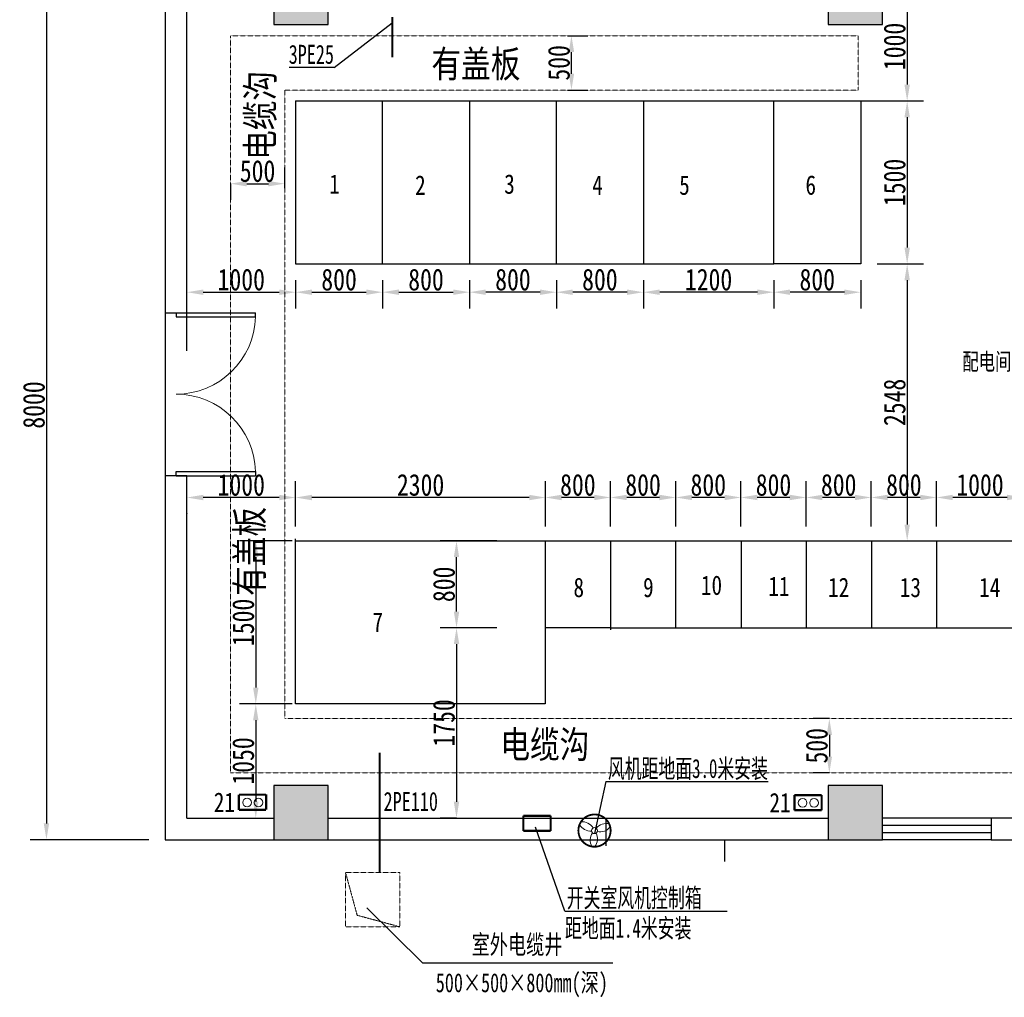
# Model space of a CAD drawing. Header units: millimetres. Extents: x 100388 to 321880, y 78800 to 167332.
# Tile 26 of 29: x 260544 to 269604, y 108443 to 117437. Entities that reach past the tile are written whole.
import ezdxf

# ---------------------------------------------------------------- set-up
doc = ezdxf.new("R2010")
doc.units = ezdxf.units.MM
doc.linetypes.add('DASHED', pattern=[0.75, 0.5, -0.25])
for name, color, linetype in [('COLUMN', 1, 'Continuous'), ('DIM', 3, 'Continuous'), ('DOOR_FIRE', 4, 'Continuous'), ('MID', 7, 'Continuous'), ('PUB_HATCH', 8, 'Continuous'), ('STAIR', 2, 'Continuous'), ('WALL', 7, 'Continuous')]:
    doc.layers.add(name, color=color, linetype=linetype)
for name, color, linetype, lineweight in [('DQ', 3, 'Continuous', 13), ('WZ', 2, 'Continuous', 5), ('轮廓线', 7, 'Continuous', 15)]:
    doc.layers.add(name, color=color, linetype=linetype, lineweight=lineweight)
doc.styles.add('-仿宋_GB2312', font='simfang.ttf', dxfattribs={"width": 0.8})
doc.styles.add('HZXY', font='simfang.ttf')
doc.styles.add('style2', font='simfang.ttf', dxfattribs={"width": 0.9, "height": 20})
doc.styles.add('仿宋', font='simfang.ttf', dxfattribs={"width": 0.8})
doc.dimstyles.new('新标', dxfattribs={"dimscale": 10, "dimtxt": 20, "dimasz": 15, "dimexe": 15, "dimexo": 15, "dimgap": 1.5, "dimtad": 1, "dimdec": 0, "dimtxsty": '-仿宋_GB2312', "dimcen": 2.5, "dimadec": 0, "dimazin": 0, "dimtfac": 1, "dimtdec": 0, "dimtmove": 2, "dimatfit": 3, "dimldrblk": 'NONE', "dimfxl": 0, "dimarcsym": 0})

# ---------------------------------------------------------------- blocks, each defined once
blk = doc.blocks.new('$DorLib2D$00000002')
for p, q in [((-0.5, 0), (-0.5, 0.4875)), ((-0.475, 0.4875), (-0.5, 0.4875)), ((-0.475, 0), (-0.475, 0.4875)), ((0.475, 0), (0.475, 0.4875)), ((0.475, 0.4875), (0.5, 0.4875)), ((0.5, 0), (0.5, 0.4875)), ((-0.5, 0), (-0.475, 0)), ((0.5, 0), (0.475, 0))]:
    blk.add_line(p, q)
at = {"lineweight": 13}
for centre, start, end in [((-0.4875, 0), 0, 88.53072), ((0.4875, 0), 91.46928, 180)]:
    blk.add_arc(centre, 0.4875, start, end, dxfattribs=at)
blk = doc.blocks.new('_FZH')
blk.add_lwpolyline([(-0.5, -0.5), (0.5, -0.5), (0.5, 0.5), (-0.5, 0.5)], close=True)
at = {"layer": 'PUB_HATCH'}
blk.add_solid([(-0.5, -0.5), (0.5, -0.5), (-0.5, 0.5), (0.5, 0.5)], dxfattribs=at)
blk = doc.blocks.new('*D56')
at = {"color": 0, "lineweight": -2, "transparency": 16777216}
for p, q in [((265583.5, 117290), (265770.9, 117290)), ((265620.9, 116940), (265620.9, 117140)), ((265583.5, 116790), (265770.9, 116790))]:
    blk.add_line(p, q, dxfattribs=at)
at = {"color": 0, "transparency": 16777216}
for points in [[(265595.9, 117140), (265645.9, 117140), (265620.9, 117290)], [(265595.9, 116940), (265645.9, 116940), (265620.9, 116790)]]:
    blk.add_solid(points, dxfattribs=at)
at = {"layer": 'Defpoints', "color": 0, "transparency": 16777216}
for p in [(265433.5, 117290), (265620.9, 117290), (265433.5, 116790)]:
    blk.add_point(p, dxfattribs=at)
at = {"color": 0, "transparency": 16777216, "insert": (265505.9, 117040), "char_height": 200, "attachment_point": 5, "rotation": 90, "style": '-仿宋_GB2312'}
blk.add_mtext('500', dxfattribs=at)
blk = doc.blocks.new('_None')
blk = doc.blocks.new('*D57')
at = {"color": 0, "lineweight": -2, "transparency": 16777216}
for p, q in [((263082.5, 112774.6), (263082.5, 113191.1)), ((265382.5, 112774.6), (265382.5, 113191.1)), ((265232.5, 113041.1), (263232.5, 113041.1))]:
    blk.add_line(p, q, dxfattribs=at)
at = {"color": 0, "transparency": 16777216}
for points in [[(263232.5, 113066.1), (263232.5, 113016.1), (263082.5, 113041.1)], [(265232.5, 113066.1), (265232.5, 113016.1), (265382.5, 113041.1)]]:
    blk.add_solid(points, dxfattribs=at)
at = {"layer": 'Defpoints', "color": 0, "transparency": 16777216}
for p in [(263082.5, 113041.1), (263082.5, 112624.6), (265382.5, 112624.6)]:
    blk.add_point(p, dxfattribs=at)
at = {"color": 0, "transparency": 16777216, "insert": (264232.5, 113156.1), "char_height": 200, "attachment_point": 5, "style": '-仿宋_GB2312'}
blk.add_mtext('2300', dxfattribs=at)
blk = doc.blocks.new('*D60')
at = {"color": 0, "lineweight": -2, "transparency": 16777216}
for p, q in [((263050.2, 112642.3), (262566.2, 112642.3)), ((262716.2, 112492.3), (262716.2, 111292.3)), ((263050.2, 111142.3), (262566.2, 111142.3))]:
    blk.add_line(p, q, dxfattribs=at)
at = {"color": 0, "transparency": 16777216}
for points in [[(262691.2, 112492.3), (262741.2, 112492.3), (262716.2, 112642.3)], [(262691.2, 111292.3), (262741.2, 111292.3), (262716.2, 111142.3)]]:
    blk.add_solid(points, dxfattribs=at)
at = {"layer": 'Defpoints', "color": 0, "transparency": 16777216}
for p in [(263200.2, 112642.3), (262716.2, 111142.3), (263200.2, 111142.3)]:
    blk.add_point(p, dxfattribs=at)
at = {"color": 0, "transparency": 16777216, "insert": (262601.2, 111892.3), "char_height": 200, "attachment_point": 5, "rotation": 90, "style": '-仿宋_GB2312'}
blk.add_mtext('1500', dxfattribs=at)
blk = doc.blocks.new('*D61')
at = {"color": 0, "lineweight": -2, "transparency": 16777216}
for p, q in [((264932.8, 112642.3), (264413.1, 112642.3)), ((264563.1, 111992.3), (264563.1, 112492.3)), ((264932.8, 111842.3), (264413.1, 111842.3))]:
    blk.add_line(p, q, dxfattribs=at)
at = {"color": 0, "transparency": 16777216}
for points in [[(264538.1, 112492.3), (264588.1, 112492.3), (264563.1, 112642.3)], [(264538.1, 111992.3), (264588.1, 111992.3), (264563.1, 111842.3)]]:
    blk.add_solid(points, dxfattribs=at)
at = {"layer": 'Defpoints', "color": 0, "transparency": 16777216}
for p in [(264563.1, 112642.3), (265082.8, 112642.3), (265082.8, 111842.3)]:
    blk.add_point(p, dxfattribs=at)
at = {"color": 0, "transparency": 16777216, "insert": (264448.1, 112242.3), "char_height": 200, "attachment_point": 5, "rotation": 90, "style": '-仿宋_GB2312'}
blk.add_mtext('800', dxfattribs=at)
blk = doc.blocks.new('*D62')
at = {"color": 0, "lineweight": -2, "transparency": 16777216}
for p, q in [((262716.2, 110992.3), (262716.2, 110242.3)), ((262866.2, 110092.3), (262866.2, 110092.3))]:
    blk.add_line(p, q, dxfattribs=at)
at = {"color": 0, "transparency": 16777216}
for points in [[(262691.2, 110992.3), (262741.2, 110992.3), (262716.2, 111142.3)], [(262691.2, 110242.3), (262741.2, 110242.3), (262716.2, 110092.3)]]:
    blk.add_solid(points, dxfattribs=at)
at = {"layer": 'Defpoints', "color": 0, "transparency": 16777216}
for p in [(262716.2, 111142.3), (262716.2, 110092.3), (262716.2, 110092.3)]:
    blk.add_point(p, dxfattribs=at)
at = {"color": 0, "transparency": 16777216, "insert": (262601.2, 110617.3), "char_height": 200, "attachment_point": 5, "rotation": 90, "style": '-仿宋_GB2312'}
blk.add_mtext('1050', dxfattribs=at)
blk = doc.blocks.new('*D64')
at = {"color": 0, "lineweight": -2, "transparency": 16777216}
for p, q in [((264563.1, 111842.3), (264413.1, 111842.3)), ((264563.1, 111692.3), (264563.1, 110242.3)), ((264563.1, 110092.3), (264413.1, 110092.3))]:
    blk.add_line(p, q, dxfattribs=at)
at = {"color": 0, "transparency": 16777216}
for points in [[(264538.1, 111692.3), (264588.1, 111692.3), (264563.1, 111842.3)], [(264538.1, 110242.3), (264588.1, 110242.3), (264563.1, 110092.3)]]:
    blk.add_solid(points, dxfattribs=at)
at = {"layer": 'Defpoints', "color": 0, "transparency": 16777216}
for p in [(264563.1, 111842.3), (264563.1, 110092.3), (264563.1, 110092.3)]:
    blk.add_point(p, dxfattribs=at)
at = {"color": 0, "transparency": 16777216, "insert": (264448.1, 110967.3), "char_height": 200, "attachment_point": 5, "rotation": 90, "style": '-仿宋_GB2312'}
blk.add_mtext('1750', dxfattribs=at)
blk = doc.blocks.new('*D65')
at = {"color": 0, "lineweight": -2, "transparency": 16777216}
for p, q in [((262932.5, 113041.1), (262232.6, 113041.1)), ((262082.6, 112893), (262082.6, 112891.1))]:
    blk.add_line(p, q, dxfattribs=at)
at = {"color": 0, "transparency": 16777216}
for points in [[(262232.6, 113066.1), (262232.6, 113016.1), (262082.6, 113041.1)], [(262932.5, 113066.1), (262932.5, 113016.1), (263082.5, 113041.1)]]:
    blk.add_solid(points, dxfattribs=at)
at = {"layer": 'Defpoints', "color": 0, "transparency": 16777216}
for p in [(262082.6, 113043), (262082.6, 113041.1), (263082.5, 113041.1)]:
    blk.add_point(p, dxfattribs=at)
at = {"color": 0, "transparency": 16777216, "insert": (262582.6, 113156.1), "char_height": 200, "attachment_point": 5, "style": '-仿宋_GB2312'}
blk.add_mtext('1000', dxfattribs=at)
blk = doc.blocks.new('*D66')
at = {"color": 0, "lineweight": -2, "transparency": 16777216}
for p, q in [((267993.8, 111006.9), (267843.8, 111006.9)), ((267993.8, 110856.9), (267993.8, 110656.9)), ((267993.8, 110506.9), (267843.8, 110506.9))]:
    blk.add_line(p, q, dxfattribs=at)
at = {"color": 0, "transparency": 16777216}
for points in [[(267968.8, 110856.9), (268018.8, 110856.9), (267993.8, 111006.9)], [(267968.8, 110656.9), (268018.8, 110656.9), (267993.8, 110506.9)]]:
    blk.add_solid(points, dxfattribs=at)
at = {"layer": 'Defpoints', "color": 0, "transparency": 16777216}
for p in [(268107.6, 111006.9), (267993.8, 110506.9), (268107.6, 110506.9, 0)]:
    blk.add_point(p, dxfattribs=at)
at = {"color": 0, "transparency": 16777216, "insert": (267878.8, 110756.9), "char_height": 200, "attachment_point": 5, "rotation": 90, "style": '-仿宋_GB2312'}
blk.add_mtext('500', dxfattribs=at)
blk = doc.blocks.new('*D67')
at = {"color": 0, "lineweight": -2, "transparency": 16777216}
for p, q in [((262982.5, 115888.6), (262982.5, 116078.6)), ((262482.5, 115928.6), (262482.5, 115778.6)), ((262632.5, 115928.6), (262832.5, 115928.6))]:
    blk.add_line(p, q, dxfattribs=at)
at = {"color": 0, "transparency": 16777216}
for points in [[(262632.5, 115953.6), (262632.5, 115903.6), (262482.5, 115928.6)], [(262832.5, 115953.6), (262832.5, 115903.6), (262982.5, 115928.6)]]:
    blk.add_solid(points, dxfattribs=at)
at = {"layer": 'Defpoints', "color": 0, "transparency": 16777216}
for p in [(262482.5, 115963.2, 3.9), (262982.5, 115928.6), (262982.5, 115738.6)]:
    blk.add_point(p, dxfattribs=at)
at = {"color": 0, "transparency": 16777216, "insert": (262732.5, 116043.6), "char_height": 200, "attachment_point": 5, "style": '-仿宋_GB2312'}
blk.add_mtext('500', dxfattribs=at)
blk = doc.blocks.new('*D68')
at = {"color": 0, "lineweight": -2, "transparency": 16777216}
for p, q in [((261732.6, 117892.4), (260640, 117892.4)), ((260790, 117742.4), (260790, 110042.3)), ((261732.6, 109892.3), (260640, 109892.3))]:
    blk.add_line(p, q, dxfattribs=at)
at = {"color": 0, "transparency": 16777216}
for points in [[(260765, 117742.4), (260815, 117742.4), (260790, 117892.4)], [(260765, 110042.3), (260815, 110042.3), (260790, 109892.3)]]:
    blk.add_solid(points, dxfattribs=at)
at = {"layer": 'Defpoints', "color": 0, "transparency": 16777216}
for p in [(261882.6, 117892.4), (260790, 109892.3), (261882.6, 109892.3)]:
    blk.add_point(p, dxfattribs=at)
at = {"color": 0, "transparency": 16777216, "insert": (260675, 113892.3), "char_height": 200, "attachment_point": 5, "rotation": 90, "style": '-仿宋_GB2312'}
blk.add_mtext('8000', dxfattribs=at)
blk = doc.blocks.new('*D75')
at = {"color": 0, "lineweight": -2, "transparency": 16777216}
for p, q in [((263082.5, 115040), (263082.5, 114780)), ((263882.5, 115040), (263882.5, 114780)), ((263232.5, 114930), (263732.5, 114930))]:
    blk.add_line(p, q, dxfattribs=at)
at = {"color": 0, "transparency": 16777216}
for points in [[(263232.5, 114955), (263232.5, 114905), (263082.5, 114930)], [(263732.5, 114955), (263732.5, 114905), (263882.5, 114930)]]:
    blk.add_solid(points, dxfattribs=at)
at = {"layer": 'Defpoints', "color": 0, "transparency": 16777216}
for p in [(263082.5, 115190), (263882.5, 115190), (263882.5, 114930)]:
    blk.add_point(p, dxfattribs=at)
at = {"color": 0, "transparency": 16777216, "insert": (263482.5, 115045), "char_height": 200, "attachment_point": 5, "style": '-仿宋_GB2312'}
blk.add_mtext('800', dxfattribs=at)
blk = doc.blocks.new('*D76')
at = {"color": 0, "lineweight": -2, "transparency": 16777216}
for p, q in [((263882.5, 115040), (263882.5, 114780)), ((264682.5, 115040), (264682.5, 114780)), ((264032.5, 114930), (264532.5, 114930))]:
    blk.add_line(p, q, dxfattribs=at)
at = {"color": 0, "transparency": 16777216}
for points in [[(264032.5, 114955), (264032.5, 114905), (263882.5, 114930)], [(264532.5, 114955), (264532.5, 114905), (264682.5, 114930)]]:
    blk.add_solid(points, dxfattribs=at)
at = {"layer": 'Defpoints', "color": 0, "transparency": 16777216}
for p in [(263882.5, 115190), (264682.5, 115190), (264682.5, 114930)]:
    blk.add_point(p, dxfattribs=at)
at = {"color": 0, "transparency": 16777216, "insert": (264282.5, 115045), "char_height": 200, "attachment_point": 5, "style": '-仿宋_GB2312'}
blk.add_mtext('800', dxfattribs=at)
blk = doc.blocks.new('*D77')
at = {"color": 0, "lineweight": -2, "transparency": 16777216}
for p, q in [((264682.5, 115040), (264682.5, 114780)), ((265482.5, 115040), (265482.5, 114780)), ((265332.5, 114930), (264832.5, 114930))]:
    blk.add_line(p, q, dxfattribs=at)
at = {"color": 0, "transparency": 16777216}
for points in [[(264832.5, 114955), (264832.5, 114905), (264682.5, 114930)], [(265332.5, 114955), (265332.5, 114905), (265482.5, 114930)]]:
    blk.add_solid(points, dxfattribs=at)
at = {"layer": 'Defpoints', "color": 0, "transparency": 16777216}
for p in [(264682.5, 115190), (265482.5, 115190), (264682.5, 114930)]:
    blk.add_point(p, dxfattribs=at)
at = {"color": 0, "transparency": 16777216, "insert": (265082.5, 115045), "char_height": 200, "attachment_point": 5, "style": '-仿宋_GB2312'}
blk.add_mtext('800', dxfattribs=at)
blk = doc.blocks.new('*D78')
at = {"color": 0, "lineweight": -2, "transparency": 16777216}
for p, q in [((265482.5, 115040), (265482.5, 114780)), ((266282.5, 115040), (266282.5, 114780)), ((266132.5, 114930), (265632.5, 114930))]:
    blk.add_line(p, q, dxfattribs=at)
at = {"color": 0, "transparency": 16777216}
for points in [[(265632.5, 114955), (265632.5, 114905), (265482.5, 114930)], [(266132.5, 114955), (266132.5, 114905), (266282.5, 114930)]]:
    blk.add_solid(points, dxfattribs=at)
at = {"layer": 'Defpoints', "color": 0, "transparency": 16777216}
for p in [(265482.5, 115190), (266282.5, 115190), (265482.5, 114930)]:
    blk.add_point(p, dxfattribs=at)
at = {"color": 0, "transparency": 16777216, "insert": (265882.5, 115045), "char_height": 200, "attachment_point": 5, "style": '-仿宋_GB2312'}
blk.add_mtext('800', dxfattribs=at)
blk = doc.blocks.new('*D79')
at = {"color": 0, "lineweight": -2, "transparency": 16777216}
for p, q in [((266282.5, 115040), (266282.5, 114780)), ((267482.5, 115040), (267482.5, 114780)), ((267332.5, 114930), (266432.5, 114930))]:
    blk.add_line(p, q, dxfattribs=at)
at = {"color": 0, "transparency": 16777216}
for points in [[(266432.5, 114955), (266432.5, 114905), (266282.5, 114930)], [(267332.5, 114955), (267332.5, 114905), (267482.5, 114930)]]:
    blk.add_solid(points, dxfattribs=at)
at = {"layer": 'Defpoints', "color": 0, "transparency": 16777216}
for p in [(266282.5, 115190), (267482.5, 115190), (266282.5, 114930)]:
    blk.add_point(p, dxfattribs=at)
at = {"color": 0, "transparency": 16777216, "insert": (266882.5, 115045), "char_height": 200, "attachment_point": 5, "style": '-仿宋_GB2312'}
blk.add_mtext('1200', dxfattribs=at)
blk = doc.blocks.new('*D80')
at = {"color": 0, "lineweight": -2, "transparency": 16777216}
for p, q in [((267482.5, 115040), (267482.5, 114780)), ((268282.5, 115040), (268282.5, 114780)), ((268132.5, 114930), (267632.5, 114930))]:
    blk.add_line(p, q, dxfattribs=at)
at = {"color": 0, "transparency": 16777216}
for points in [[(267632.5, 114955), (267632.5, 114905), (267482.5, 114930)], [(268132.5, 114955), (268132.5, 114905), (268282.5, 114930)]]:
    blk.add_solid(points, dxfattribs=at)
at = {"layer": 'Defpoints', "color": 0, "transparency": 16777216}
for p in [(267482.5, 115190), (268282.5, 115190), (267482.5, 114930)]:
    blk.add_point(p, dxfattribs=at)
at = {"color": 0, "transparency": 16777216, "insert": (267882.5, 115045), "char_height": 200, "attachment_point": 5, "style": '-仿宋_GB2312'}
blk.add_mtext('800', dxfattribs=at)
blk = doc.blocks.new('*D81')
at = {"color": 0, "lineweight": -2, "transparency": 16777216}
for p, q in [((268432.5, 116690), (268860, 116690)), ((268710, 116540), (268710, 115340)), ((268432.5, 115190), (268860, 115190))]:
    blk.add_line(p, q, dxfattribs=at)
at = {"color": 0, "transparency": 16777216}
for points in [[(268685, 116540), (268735, 116540), (268710, 116690)], [(268685, 115340), (268735, 115340), (268710, 115190)]]:
    blk.add_solid(points, dxfattribs=at)
at = {"layer": 'Defpoints', "color": 0, "transparency": 16777216}
for p in [(268282.5, 116690), (268282.5, 115190), (268710, 115190)]:
    blk.add_point(p, dxfattribs=at)
at = {"color": 0, "transparency": 16777216, "insert": (268595, 115940), "char_height": 200, "attachment_point": 5, "rotation": 90, "style": '-仿宋_GB2312'}
blk.add_mtext('1500', dxfattribs=at)
blk = doc.blocks.new('*D82')
at = {"color": 0, "lineweight": -2, "transparency": 16777216}
for p, q in [((268432.5, 117692.4), (268860, 117692.4)), ((268710, 117542.4), (268710, 116840)), ((267832.4, 116690), (268860, 116690))]:
    blk.add_line(p, q, dxfattribs=at)
at = {"color": 0, "transparency": 16777216}
for points in [[(268685, 117542.4), (268735, 117542.4), (268710, 117692.4)], [(268685, 116840), (268735, 116840), (268710, 116690)]]:
    blk.add_solid(points, dxfattribs=at)
at = {"layer": 'Defpoints', "color": 0, "transparency": 16777216}
for p in [(268282.5, 117692.4), (267682.4, 116690), (268710, 116690)]:
    blk.add_point(p, dxfattribs=at)
at = {"color": 0, "transparency": 16777216, "insert": (268595, 117191.2), "char_height": 200, "attachment_point": 5, "rotation": 90, "style": '-仿宋_GB2312'}
blk.add_mtext('1000', dxfattribs=at)
blk = doc.blocks.new('*D83')
at = {"color": 0, "lineweight": -2, "transparency": 16777216}
for p, q in [((262082.6, 114391.8), (262082.6, 115080)), ((262232.6, 114930), (262932.5, 114930))]:
    blk.add_line(p, q, dxfattribs=at)
at = {"color": 0, "transparency": 16777216}
for points in [[(262232.6, 114955), (262232.6, 114905), (262082.6, 114930)], [(262932.5, 114955), (262932.5, 114905), (263082.5, 114930)]]:
    blk.add_solid(points, dxfattribs=at)
at = {"layer": 'Defpoints', "color": 0, "transparency": 16777216}
for p in [(263082.5, 114930), (263082.5, 114930), (262082.6, 114241.8)]:
    blk.add_point(p, dxfattribs=at)
at = {"color": 0, "transparency": 16777216, "insert": (262582.6, 115045), "char_height": 200, "attachment_point": 5, "style": '-仿宋_GB2312'}
blk.add_mtext('1000', dxfattribs=at)
blk = doc.blocks.new('*D84')
at = {"color": 0, "lineweight": -2, "transparency": 16777216}
for p, q in [((265979.8, 112775), (265979.8, 113191.5)), ((265829.8, 113041.5), (265529.8, 113041.5))]:
    blk.add_line(p, q, dxfattribs=at)
at = {"color": 0, "transparency": 16777216}
for points in [[(265529.8, 113066.5), (265529.8, 113016.5), (265379.8, 113041.5)], [(265829.8, 113066.5), (265829.8, 113016.5), (265979.8, 113041.5)]]:
    blk.add_solid(points, dxfattribs=at)
at = {"layer": 'Defpoints', "color": 0, "transparency": 16777216}
for p in [(265379.8, 113041.5), (265379.8, 113041.5), (265979.8, 112625)]:
    blk.add_point(p, dxfattribs=at)
at = {"color": 0, "transparency": 16777216, "insert": (265679.8, 113156.5), "char_height": 200, "attachment_point": 5, "style": '-仿宋_GB2312'}
blk.add_mtext('800', dxfattribs=at)
blk = doc.blocks.new('*D85')
at = {"color": 0, "lineweight": -2, "transparency": 16777216}
for p, q in [((266579.8, 112775), (266579.8, 113191.5)), ((266429.8, 113041.5), (266129.8, 113041.5))]:
    blk.add_line(p, q, dxfattribs=at)
at = {"color": 0, "transparency": 16777216}
for points in [[(266129.8, 113066.5), (266129.8, 113016.5), (265979.8, 113041.5)], [(266429.8, 113066.5), (266429.8, 113016.5), (266579.8, 113041.5)]]:
    blk.add_solid(points, dxfattribs=at)
at = {"layer": 'Defpoints', "color": 0, "transparency": 16777216}
for p in [(265979.8, 113041.5), (265979.8, 113041.5), (266579.8, 112625)]:
    blk.add_point(p, dxfattribs=at)
at = {"color": 0, "transparency": 16777216, "insert": (266279.8, 113156.5), "char_height": 200, "attachment_point": 5, "style": '-仿宋_GB2312'}
blk.add_mtext('800', dxfattribs=at)
blk = doc.blocks.new('*D86')
at = {"color": 0, "lineweight": -2, "transparency": 16777216}
for p, q in [((267179.8, 112775), (267179.8, 113191.5)), ((267029.8, 113041.5), (266729.8, 113041.5))]:
    blk.add_line(p, q, dxfattribs=at)
at = {"color": 0, "transparency": 16777216}
for points in [[(266729.8, 113066.5), (266729.8, 113016.5), (266579.8, 113041.5)], [(267029.8, 113066.5), (267029.8, 113016.5), (267179.8, 113041.5)]]:
    blk.add_solid(points, dxfattribs=at)
at = {"layer": 'Defpoints', "color": 0, "transparency": 16777216}
for p in [(266579.8, 113041.5), (266579.8, 113041.5), (267179.8, 112625)]:
    blk.add_point(p, dxfattribs=at)
at = {"color": 0, "transparency": 16777216, "insert": (266879.8, 113156.5), "char_height": 200, "attachment_point": 5, "style": '-仿宋_GB2312'}
blk.add_mtext('800', dxfattribs=at)
blk = doc.blocks.new('*D87')
at = {"color": 0, "lineweight": -2, "transparency": 16777216}
for p, q in [((267779.8, 112775), (267779.8, 113191.5)), ((267629.8, 113041.5), (267329.8, 113041.5))]:
    blk.add_line(p, q, dxfattribs=at)
at = {"color": 0, "transparency": 16777216}
for points in [[(267329.8, 113066.5), (267329.8, 113016.5), (267179.8, 113041.5)], [(267629.8, 113066.5), (267629.8, 113016.5), (267779.8, 113041.5)]]:
    blk.add_solid(points, dxfattribs=at)
at = {"layer": 'Defpoints', "color": 0, "transparency": 16777216}
for p in [(267179.8, 113041.5), (267179.8, 113041.5), (267779.8, 112625)]:
    blk.add_point(p, dxfattribs=at)
at = {"color": 0, "transparency": 16777216, "insert": (267479.8, 113156.5), "char_height": 200, "attachment_point": 5, "style": '-仿宋_GB2312'}
blk.add_mtext('800', dxfattribs=at)
blk = doc.blocks.new('*D88')
at = {"color": 0, "lineweight": -2, "transparency": 16777216}
for p, q in [((268379.8, 112775), (268379.8, 113191.5)), ((268229.8, 113041.5), (267929.8, 113041.5))]:
    blk.add_line(p, q, dxfattribs=at)
at = {"color": 0, "transparency": 16777216}
for points in [[(267929.8, 113066.5), (267929.8, 113016.5), (267779.8, 113041.5)], [(268229.8, 113066.5), (268229.8, 113016.5), (268379.8, 113041.5)]]:
    blk.add_solid(points, dxfattribs=at)
at = {"layer": 'Defpoints', "color": 0, "transparency": 16777216}
for p in [(267779.8, 113041.5), (267779.8, 113041.5), (268379.8, 112625)]:
    blk.add_point(p, dxfattribs=at)
at = {"color": 0, "transparency": 16777216, "insert": (268079.8, 113156.5), "char_height": 200, "attachment_point": 5, "style": '-仿宋_GB2312'}
blk.add_mtext('800', dxfattribs=at)
blk = doc.blocks.new('*D89')
at = {"color": 0, "lineweight": -2, "transparency": 16777216}
for p, q in [((268979.8, 112775), (268979.8, 113191.5)), ((268829.8, 113041.5), (268529.8, 113041.5))]:
    blk.add_line(p, q, dxfattribs=at)
at = {"color": 0, "transparency": 16777216}
for points in [[(268529.8, 113066.5), (268529.8, 113016.5), (268379.8, 113041.5)], [(268829.8, 113066.5), (268829.8, 113016.5), (268979.8, 113041.5)]]:
    blk.add_solid(points, dxfattribs=at)
at = {"layer": 'Defpoints', "color": 0, "transparency": 16777216}
for p in [(268379.8, 113041.5), (268379.8, 113041.5), (268979.8, 112625)]:
    blk.add_point(p, dxfattribs=at)
at = {"color": 0, "transparency": 16777216, "insert": (268679.8, 113156.5), "char_height": 200, "attachment_point": 5, "style": '-仿宋_GB2312'}
blk.add_mtext('800', dxfattribs=at)
blk = doc.blocks.new('*D90')
at = {"color": 0, "lineweight": -2, "transparency": 16777216}
for p, q in [((269779.8, 112775), (269779.8, 113191.5)), ((269629.8, 113041.5), (269129.8, 113041.5))]:
    blk.add_line(p, q, dxfattribs=at)
at = {"color": 0, "transparency": 16777216}
for points in [[(269129.8, 113066.5), (269129.8, 113016.5), (268979.8, 113041.5)], [(269629.8, 113066.5), (269629.8, 113016.5), (269779.8, 113041.5)]]:
    blk.add_solid(points, dxfattribs=at)
at = {"layer": 'Defpoints', "color": 0, "transparency": 16777216}
for p in [(268979.8, 113041.5), (268979.8, 113041.5), (269779.8, 112625)]:
    blk.add_point(p, dxfattribs=at)
at = {"color": 0, "transparency": 16777216, "insert": (269379.8, 113156.5), "char_height": 200, "attachment_point": 5, "style": '-仿宋_GB2312'}
blk.add_mtext('1000', dxfattribs=at)
blk = doc.blocks.new('*D94')
at = {"color": 0, "lineweight": -2, "transparency": 16777216}
for p, q in [((268710, 115040), (268710, 112792.3)), ((268832.5, 112642.3), (268860, 112642.3))]:
    blk.add_line(p, q, dxfattribs=at)
at = {"color": 0, "transparency": 16777216}
for points in [[(268685, 115040), (268735, 115040), (268710, 115190)], [(268685, 112792.3), (268735, 112792.3), (268710, 112642.3)]]:
    blk.add_solid(points, dxfattribs=at)
at = {"layer": 'Defpoints', "color": 0, "transparency": 16777216}
for p in [(268710, 115190), (268682.5, 112642.3), (268710, 112642.3)]:
    blk.add_point(p, dxfattribs=at)
at = {"color": 0, "transparency": 16777216, "insert": (268595, 113916.2), "char_height": 200, "attachment_point": 5, "rotation": 90, "style": '-仿宋_GB2312'}
blk.add_mtext('2548', dxfattribs=at)

msp = doc.modelspace()

# ---------------------------------------------------------------- linework, layer by layer
at = {"color": 3}
for p, q in [((263438.2, 116996.7, 0), (263972.1, 117407.2, 0)), ((263438.2, 116996.7, 0), (263022.6, 116996.7, 0)), ((263082.5, 116690), (263082.5, 115190)), ((263082.5, 116690), (263882.5, 116690)), ((263882.5, 115190), (263882.5, 116690)), ((263882.5, 116690), (264682.5, 116690)), ((264682.5, 116690), (264682.5, 115190)), ((264682.5, 116690), (265482.5, 116690)), ((265482.5, 115190), (265482.5, 116690)), ((265482.5, 116690), (266282.5, 116690)), ((266282.5, 116690), (266282.5, 115190)), ((266282.5, 116690), (267482.5, 116690)), ((267482.5, 115190), (267482.5, 116690)), ((267482.5, 116690), (268282.5, 116690)), ((268282.5, 116690), (268282.5, 115190)), ((263082.5, 115190), (263882.5, 115190)), ((263882.5, 115190), (264682.5, 115190)), ((264682.5, 115190), (265482.5, 115190)), ((265482.5, 115190), (266282.5, 115190)), ((266282.5, 115190), (267482.5, 115190)), ((268282.5, 115190), (267482.5, 115190)), ((263082.5, 111310), (263082.5, 112660)), ((263082.5, 111142.3), (263082.5, 112642.3)), ((263082.5, 112642.3), (265379.8, 112642.3)), ((265379.8, 112641.2), (265979.8, 112641.2)), ((265379.8, 112641.2), (265379.8, 111142.3)), ((265979.8, 112641.2), (265979.8, 111825)), ((265982.5, 112641.2), (266582.5, 112641.2)), ((266582.5, 111841.2), (266582.5, 112641.2)), ((266582.5, 112641.2), (267182.5, 112641.2)), ((266582.5, 112641.2), (267782.5, 112641.2)), ((267182.5, 112641.2), (267182.5, 111841.2)), ((267782.5, 111841.2), (267782.5, 112641.2)), ((267782.5, 112641.2), (268982.5, 112641.2)), ((267982.5, 112641.2), (268582.5, 112641.2)), ((268382.5, 112641.2), (268382.5, 111841.2)), ((268982.5, 111841.2), (268982.5, 112641.2)), ((268982.5, 112641.2), (269782.5, 112641.2)), ((268982.5, 112641.2), (270582.5, 112641.2)), ((265979.8, 111841.2), (265379.8, 111841.2)), ((265982.5, 111841.2), (266582.5, 111841.2)), ((266582.5, 111841.2), (267182.5, 111841.2)), ((267182.5, 111841.2), (267782.5, 111841.2)), ((267182.5, 111841.2), (267782.5, 111841.2)), ((267782.5, 111841.2), (268382.5, 111841.2)), ((268382.5, 111841.2), (268982.5, 111841.2)), ((268382.5, 111841.2), (268982.5, 111841.2)), ((268982.5, 111841.2), (269782.5, 111841.2)), ((265379.8, 111142.3), (263082.5, 111142.3)), ((265558.7, 109236.6), (265291.4, 110009.2)), ((264251.3, 108760), (263738.1, 109264.8)), ((264251.3, 108760), (266002.2, 108760))]:
    msp.add_line(p, q, dxfattribs=at)
at = {"color": 0}
msp.add_line((265082.5, 111142.3), (263282.5, 111142.3), dxfattribs=at)
for p, q in [((265938.7, 109846.7), (265938.7, 110086.7)), ((265938.7, 109836.7), (265938.7, 110076.7))]:
    msp.add_line(p, q)
at = {"color": 0, "extrusion": (0, 0, -1)}
for p, q in [((268482.6, 109892.3), (268482.6, 110092.3)), ((269482.6, 110092.3), (268482.6, 110092.3)), ((269482.6, 110092.3), (269482.6, 109892.3)), ((268482.6, 110025.6), (269482.6, 110025.6)), ((268482.6, 109959), (269482.6, 109959)), ((269482.6, 109892.3), (268482.6, 109892.3))]:
    msp.add_line(p, q, dxfattribs=at)
at = {"layer": 'DIM'}
for p, q in [((265936.5, 110426.9), (265833, 109949.2)), ((265936.5, 110426.9), (267432.1, 110426.9)), ((265558.7, 109236.6), (267054.3, 109236.6))]:
    msp.add_line(p, q, dxfattribs=at)
at = {"layer": 'DOOR_FIRE', "color": 0}
msp.add_line((261882.6, 114741.8), (261882.6, 113241.8), dxfattribs=at)
at = {"layer": 'DQ', "const_width": 16.8}
msp.add_lwpolyline([(265833, 110125, 1), (265833, 109828.2, 1)], format="xyb", close=True, dxfattribs=at)
at = {"layer": 'DQ'}
msp.add_circle((265833, 109976.6), 27.4, dxfattribs=at)
for centre, radius, start, end in [((265798.5, 110087.5), 116.2, 207.9108, 273.77), ((265719.7, 109938.2), 119.7, 31.88516, 95.39591), ((265939.2, 109921.4), 119.7, 75.88704, 139.39779), ((265884, 110081), 116.2, 257.51295, 323.37215), ((265912.9, 109887.5), 119.7, 145.03258, 208.54333), ((265744.6, 109901.2), 116.2, 321.05822, 26.91742)]:
    msp.add_arc(centre, radius, start, end, dxfattribs=at)
at = {"layer": 'STAIR', "color": 0}
msp.add_line((267032.6, 109692.3), (267032.6, 109892.3), dxfattribs=at)
at = {"layer": 'WALL', "color": 0}
for p, q in [((261882.6, 117892.4), (261882.6, 114741.8)), ((262082.6, 114741.8), (262082.6, 117692.4)), ((261882.6, 114741.8), (262082.6, 114741.8)), ((262082.6, 113241.8), (261882.6, 113241.8)), ((261882.6, 113241.8), (261882.6, 109892.3)), ((262082.6, 110092.3), (262082.6, 113241.8)), ((262082.6, 110092.3), (262882.6, 110092.3)), ((263382.6, 110092.3), (267982.6, 110092.3)), ((270282.6, 110092.3), (269482.6, 110092.3)), ((269482.6, 110092.3), (269482.6, 109892.3)), ((261882.6, 109892.3), (262882.6, 109892.3)), ((263382.6, 109892.3), (267982.6, 109892.3)), ((269482.6, 109892.3), (270282.6, 109892.3))]:
    msp.add_line(p, q, dxfattribs=at)
at = {"layer": 'WALL'}
for p, q in [((265938.7, 109846.7), (265938.7, 110086.7)), ((265938.7, 109836.7), (265938.7, 110076.7))]:
    msp.add_line(p, q, dxfattribs=at)
at = {"layer": 'WZ', "color": 3, "const_width": 20}
for points in [[(262811.5, 110306.8), (262560.6, 110306.8)], [(262560.6, 110165.7), (262560.6, 110306.8)], [(262811.5, 110168.1), (262811.5, 110309.1)], [(267923.8, 110302.8), (267672.9, 110302.8)], [(267672.9, 110161.7), (267672.9, 110302.8)], [(267923.8, 110164), (267923.8, 110305.1)], [(262811.5, 110168.1), (262560.6, 110168.1)], [(267923.8, 110164), (267672.9, 110164)], [(265429.1, 110112.8), (265178.2, 110112.8)], [(265178.2, 109971.7), (265178.2, 110112.8)], [(265429.1, 109971.7), (265429.1, 110112.8)], [(265429.1, 109974), (265178.2, 109974)]]:
    msp.add_lwpolyline(points, dxfattribs=at)
at = {"layer": 'WZ', "color": 3}
for centre in [(262635.8, 110235.8), (262740.5, 110235.8), (267748.1, 110231.8), (267852.8, 110231.8)]:
    msp.add_circle(centre, 40, dxfattribs=at)
at = {"layer": '轮廓线', "color": 6, "linetype": 'DASHED', "lineweight": 0, "ltscale": 2}
for p, q in [((268260, 117290), (262482.5, 117290, 5.4)), ((262482.5, 110506.9, 0), (262482.5, 117290, 5.4)), ((268260, 116790), (268260, 117290)), ((262982.5, 111006.9), (262982.5, 116790)), ((268260, 116790), (262982.5, 116790)), ((272232.6, 111006.9), (262982.5, 111006.9)), ((272232.6, 110506.9, 0), (262482.5, 110506.9, 0))]:
    msp.add_line(p, q, dxfattribs=at)
at = {"layer": '轮廓线', "color": 0, "linetype": 'DASHED', "lineweight": 0, "ltscale": 2}
for p, q in [((263541.8, 109091.4), (263541.8, 109591.4)), ((263541.8, 109591.4), (264041.8, 109591.4)), ((263649.2, 109197.3), (263541.8, 109591.4)), ((264041.8, 109091.4), (264041.8, 109591.4)), ((264041.8, 109091.4), (263649.2, 109197.3)), ((263541.8, 109091.4), (264041.8, 109091.4))]:
    msp.add_line(p, q, dxfattribs=at)
at = {"layer": '轮廓线', "color": 3, "linetype": 'DASHED', "lineweight": 0, "ltscale": 2, "const_width": 20, "elevation": 0}
for points in [[(263972.1, 117461), (263972.1, 117091.5)], [(263855.7, 110692.3), (263855.7, 109591.4)]]:
    msp.add_lwpolyline(points, dxfattribs=at)

# ---------------------------------------------------------------- block references
at = {"layer": 'COLUMN', "color": 0, "xscale": 500, "yscale": 500, "zscale": 500, "rotation": 90}
for p in [(263132.6, 117642.4, 15.2), (268232.6, 117642.4, 7.6), (263132.6, 110142.3), (268232.6, 110142.3)]:
    msp.add_blockref('_FZH', p, dxfattribs=at)
at = {"layer": 'DOOR_FIRE', "color": 0, "xscale": 1500, "yscale": 1500, "zscale": 200, "rotation": 270}
msp.add_blockref('$DorLib2D$00000002', (261982.6, 113991.8), dxfattribs=at)

# ---------------------------------------------------------------- texts
at = {"color": 3, "style": 'style2'}
for s, height, width, p in [('3PE25', 175, 0.7, (263019, 117031.1, 0)), ('配电间', 157.5, 0.7, (269217.7, 114213.3)), ('风机距地面3.0米安装', 175, 0.65, (265955.5, 110460.6)), ('2PE110', 175, 0.7, (263892.3, 110157.8, -7)), ('开关室风机控制箱', 175, 0.65, (265577.7, 109270.3)), ('距地面1.4米安装', 175, 0.65, (265561.6, 108991.7)), ('室外电缆井', 175, 0.7, (264702.1, 108841)), ('500×500×800mm(深)', 175, 0.7, (264372.2, 108489.6))]:
    msp.add_text(s, height=height, dxfattribs=dict(at, width=width)).set_placement(p)
at = {"layer": 'MID', "color": 0, "linetype": 'Continuous', "style": '仿宋', "width": 0.8}
for s, p in [('有盖板', (264332.7, 116905)), ('电缆沟', (264967, 110644.3))]:
    msp.add_text(s, height=250, dxfattribs=at).set_placement(p)
for s, p in [('电缆沟', (262882.1, 116147.4)), ('有盖板', (262783.9, 112136.2))]:
    msp.add_text(s, height=250, rotation=90, dxfattribs=at).set_placement(p)
at = {"layer": 'WZ', "style": 'HZXY', "width": 0.8}
for s, p in [('1', (263392, 115835.8)), ('2', (264182, 115825.8)), ('3', (265002, 115835.8)), ('4', (265812, 115825.8)), ('5', (266612, 115825.8)), ('6', (267774, 115826.8)), ('8', (265639.3, 112124.8)), ('9', (266280, 112124.8)), ('10', (266812, 112144.8)), ('11', (267432, 112134.8)), ('12', (267982, 112124.8)), ('13', (268642, 112124.8)), ('14', (269372, 112124.8)), ('7', (263790, 111804.8)), ('21', (262330.1, 110148.3)), ('21', (267442.4, 110144.3))]:
    msp.add_text(s, height=179.1, dxfattribs=at).set_placement(p)

# ---------------------------------------------------------------- dimensions: what is measured, and where the dimension line sits
for base, p1, p2, picture, middle in [((260790, 109892.3), (261882.6, 117892.4), (261882.6, 109892.3), '*D68', (260675, 113892.3)), ((268710, 115190), (268282.5, 116690), (268282.5, 115190), '*D81', (268595, 115940)), ((268710, 112642.3), (268710, 115190), (268682.5, 112642.3), '*D94', (268595, 113916.2))]:
    dim = msp.add_linear_dim(base=base, p1=p1, p2=p2, angle=90, dimstyle='新标')
    dim.commit()
    dim.dimension.update_dxf_attribs({"geometry": picture, "text_midpoint": middle})
dim = msp.add_linear_dim(base=(268710, 116690), p1=(268282.5, 117692.4), p2=(267682.4, 116690), angle=90, text='1000', dimstyle='新标')
dim.commit()
dim.dimension.update_dxf_attribs({"geometry": '*D82', "text_midpoint": (268595, 117191.2)})
at = {"color": 0}
for base, p1, p2, angle, picture, middle in [((265620.9, 117290), (265433.5, 116790), (265433.5, 117290), 270, '*D56', (265505.9, 117040)), ((262082.6, 113041.1), (263082.5, 113041.1), (262082.6, 113043), 180, '*D65', (262582.6, 113156.1)), ((263082.5, 113041.1), (265382.5, 112624.6), (263082.5, 112624.6), 180, '*D57', (264232.5, 113156.1)), ((262716.2, 111142.3), (263200.2, 112642.3), (263200.2, 111142.3), 270, '*D60', (262601.2, 111892.3)), ((264563.1, 112642.3), (265082.8, 111842.3), (265082.8, 112642.3), 270, '*D61', (264448.1, 112242.3)), ((262716.2, 110092.3), (262716.2, 111142.3), (262716.2, 110092.3), 90, '*D62', (262601.2, 110617.3))]:
    dim = msp.add_linear_dim(base=base, p1=p1, p2=p2, angle=angle, dimstyle='新标', dxfattribs=at)
    dim.commit()
    dim.dimension.update_dxf_attribs({"geometry": picture, "text_midpoint": middle})
dim = msp.add_linear_dim(base=(262982.5, 115928.6), p1=(262482.5, 115963.2, 3.9), p2=(262982.5, 115738.6), dimstyle='新标', override={"dimfxl": 75, "dimfxlon": 1}, dxfattribs=at)
dim.commit()
dim.dimension.update_dxf_attribs({"geometry": '*D67', "text_midpoint": (262732.5, 116043.6)})
for base, p1, p2, picture, middle in [((263082.5, 114930), (262082.6, 114241.8), (263082.5, 114930), '*D83', (262582.6, 115045)), ((263882.5, 114930), (263082.5, 115190), (263882.5, 115190), '*D75', (263482.5, 115045)), ((264682.5, 114930), (263882.5, 115190), (264682.5, 115190), '*D76', (264282.5, 115045)), ((264682.5, 114930), (265482.5, 115190), (264682.5, 115190), '*D77', (265082.5, 115045)), ((265482.5, 114930), (266282.5, 115190), (265482.5, 115190), '*D78', (265882.5, 115045)), ((266282.5, 114930), (267482.5, 115190), (266282.5, 115190), '*D79', (266882.5, 115045)), ((267482.5, 114930), (268282.5, 115190), (267482.5, 115190), '*D80', (267882.5, 115045))]:
    dim = msp.add_linear_dim(base=base, p1=p1, p2=p2, dimstyle='新标')
    dim.commit()
    dim.dimension.update_dxf_attribs({"geometry": picture, "text_midpoint": middle})
for base, p1, p2, text, picture, middle in [((265379.8, 113041.5), (265979.8, 112625), (265379.8, 113041.5), '800', '*D84', (265679.8, 113156.5)), ((265979.8, 113041.5), (266579.8, 112625), (265979.8, 113041.5), '800', '*D85', (266279.8, 113156.5)), ((266579.8, 113041.5), (267179.8, 112625), (266579.8, 113041.5), '800', '*D86', (266879.8, 113156.5)), ((267179.8, 113041.5), (267779.8, 112625), (267179.8, 113041.5), '800', '*D87', (267479.8, 113156.5)), ((267779.8, 113041.5), (268379.8, 112625), (267779.8, 113041.5), '800', '*D88', (268079.8, 113156.5)), ((268379.8, 113041.5), (268979.8, 112625), (268379.8, 113041.5), '800', '*D89', (268679.8, 113156.5)), ((268979.8, 113041.5), (269779.8, 112625), (268979.8, 113041.5), '1000', '*D90', (269379.8, 113156.5))]:
    dim = msp.add_linear_dim(base=base, p1=p1, p2=p2, text=text, dimstyle='新标')
    dim.commit()
    dim.dimension.update_dxf_attribs({"geometry": picture, "text_midpoint": middle})
for base, p1, p2, angle, override, picture, middle in [((264563.1, 110092.3), (264563.1, 111842.3), (264563.1, 110092.3), 270, {"dimfxl": 60, "dimfxlon": 1}, '*D64', (264448.1, 110967.3)), ((267993.8, 110506.9), (268107.6, 111006.9), (268107.6, 110506.9, 0), 90, {"dimfxl": 75, "dimfxlon": 1}, '*D66', (267878.8, 110756.9))]:
    dim = msp.add_linear_dim(base=base, p1=p1, p2=p2, angle=angle, dimstyle='新标', override=override, dxfattribs=at)
    dim.commit()
    dim.dimension.update_dxf_attribs({"geometry": picture, "text_midpoint": middle})

doc.saveas('drawing.dxf')
